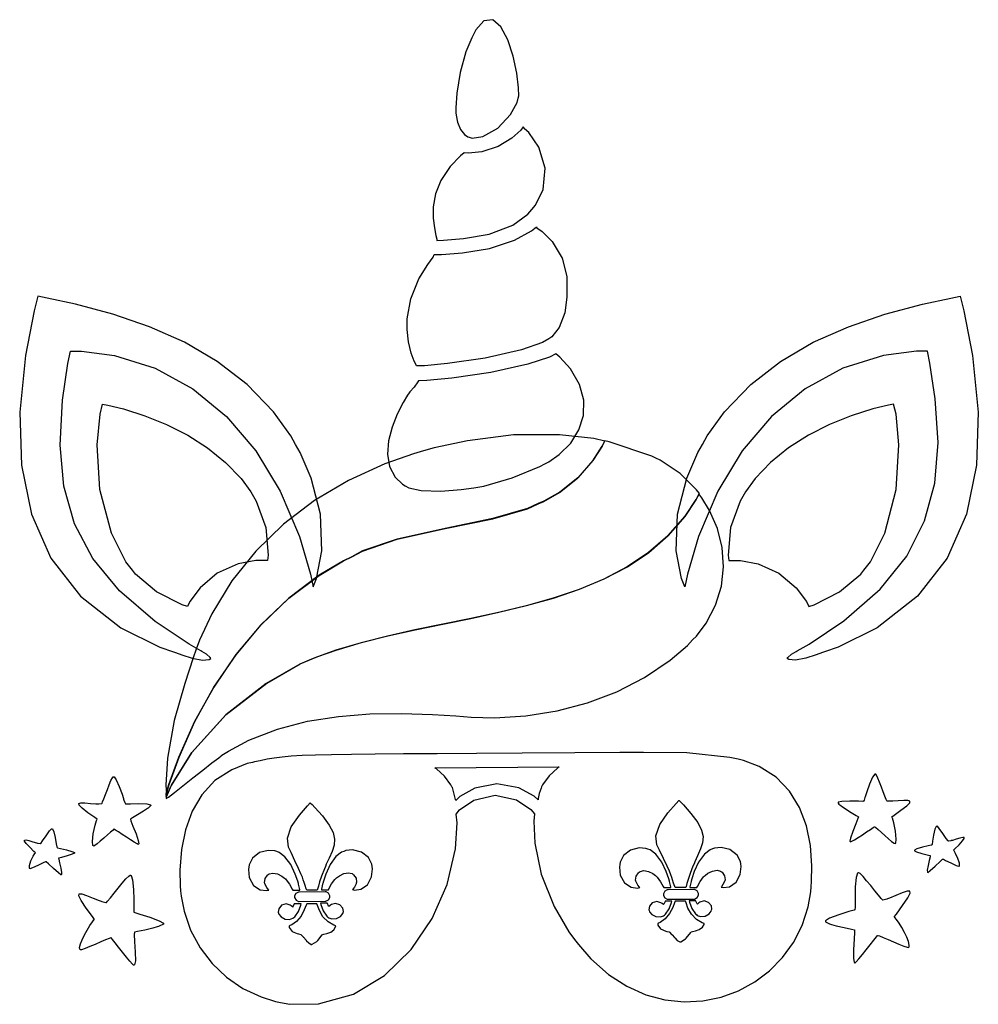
# Model space of a CAD drawing. Extents: x 1.59 to 6.06, y 0.52 to 5.11.
import ezdxf

# ---------------------------------------------------------------- set-up
doc = ezdxf.new("R2010")
doc.units = 0
doc.layers.get('0').update_dxf_attribs({"linetype": 'CONTINUOUS'})

msp = doc.modelspace()

# ---------------------------------------------------------------- linework, layer by layer
at = {"color": 202}
for points in [[(3.68332, 4.55974), (3.69754, 4.55507), (3.7475, 4.56304), (3.81651, 4.60249), (3.87592, 4.66613), (3.90663, 4.72211), (3.91146, 4.74203), (3.91417, 4.75336), (3.91374, 4.78944), (3.90576, 4.85851), (3.88861, 4.93712), (3.86356, 5.01303), (3.8316, 5.07389), (3.79394, 5.10753), (3.75179, 5.10167), (3.71479, 5.06006), (3.70628, 5.04411), (3.6951, 5.02339), (3.66829, 4.95747), (3.641, 4.86199), (3.62522, 4.76508), (3.62104, 4.69694), (3.62185, 4.67432), (3.62289, 4.66303), (3.62956, 4.62935), (3.64279, 4.59554), (3.66097, 4.57254), (3.67731, 4.56168), (3.68332, 4.55974)], [(1.97499, 3.31597), (1.99929, 3.31153), (2.07161, 3.29394), (2.17199, 3.26226), (2.27294, 3.22125), (2.37147, 3.17117), (2.46431, 3.11236), (2.54844, 3.04497), (2.62076, 2.96935), (2.66581, 2.90776), (2.67811, 2.88574), (2.6906, 2.86415), (2.73503, 2.74229), (2.74664, 2.61313), (2.74274, 2.58783), (2.73594, 2.58783), (2.72065, 2.58783), (2.7156, 2.58783), (2.68832, 2.58783), (2.60661, 2.57237), (2.5095, 2.52865), (2.42893, 2.46089), (2.38124, 2.39681), (2.36979, 2.37326), (2.34506, 2.38108), (2.22678, 2.44254), (2.12836, 2.52485), (2.11356, 2.54308), (2.08274, 2.58106), (2.01585, 2.71556), (1.96263, 2.91824), (1.95019, 3.12651), (1.96365, 3.26992), (1.97499, 3.31597)], [(5.66146, 3.31597), (5.6371, 3.31153), (5.56478, 3.29394), (5.46442, 3.26226), (5.36344, 3.22125), (5.26497, 3.17117), (5.1721, 3.11236), (5.08794, 3.04497), (5.01563, 2.96935), (4.9706, 2.90776), (4.95833, 2.88574), (4.94581, 2.86415), (4.90142, 2.74229), (4.88986, 2.61313), (4.89378, 2.58783), (4.9005, 2.58783), (4.91575, 2.58783), (4.92085, 2.58783), (4.94808, 2.58783), (5.02979, 2.57237), (5.12696, 2.52865), (5.20747, 2.46089), (5.25515, 2.39681), (5.26665, 2.37326), (5.29139, 2.38108), (5.40961, 2.44254), (5.50803, 2.52485), (5.52289, 2.54308), (5.55365, 2.58106), (5.62056, 2.71556), (5.67378, 2.91824), (5.68619, 3.12651), (5.67275, 3.26992), (5.66146, 3.31597)], [(3.13644, 2.60449), (3.18599, 2.63118), (3.34776, 2.6869), (3.57081, 2.73628), (3.79383, 2.78179), (3.95492, 2.82926), (4.00521, 2.85243), (4.03097, 2.86339), (4.10449, 2.90522), (4.18892, 2.97211), (4.25906, 3.05214), (4.30339, 3.12017), (4.31565, 3.1441), (4.26378, 3.15582), (4.10433, 3.17389), (3.88954, 3.17279), (3.67632, 3.14589), (3.52072, 3.11253), (3.46978, 3.09825), (3.42421, 3.08561), (3.29015, 3.03819), (3.12056, 2.96083), (2.96268, 2.86681), (2.81836, 2.757), (2.68929, 2.63211), (2.57726, 2.49289), (2.48406, 2.34006), (2.42671, 2.21679), (2.41146, 2.17432), (2.39746, 2.13487), (2.35769, 2.01557), (2.30897, 1.84244), (2.27681, 1.66678), (2.26921, 1.54156), (2.27289, 1.50032), (2.2856, 1.54357), (2.33128, 1.6709), (2.40517, 1.83768), (2.49393, 1.99794), (2.59685, 2.14893), (2.71322, 2.28788), (2.84239, 2.41194), (2.98372, 2.51839), (3.09694, 2.58578), (3.13644, 2.60449)], [(4.69271, 1.06391), (4.68044, 1.06391), (4.65294, 1.06391), (4.64378, 1.06391), (4.64182, 1.06923), (4.63633, 1.08512), (4.63167, 1.09966), (4.62804, 1.11117), (4.62369, 1.12332), (4.61686, 1.13976), (4.6059, 1.16412), (4.58903, 1.20014), (4.57069, 1.23866), (4.56456, 1.25141), (4.55871, 1.26346), (4.55388, 1.30583), (4.57146, 1.35845), (4.60954, 1.41228), (4.64757, 1.45583), (4.66043, 1.47017), (4.66146, 1.4694), (4.66928, 1.46262), (4.66982, 1.46181), (4.68197, 1.44911), (4.71707, 1.40944), (4.74864, 1.36697), (4.76676, 1.33176), (4.77354, 1.30127), (4.77115, 1.27289), (4.76188, 1.24403), (4.74783, 1.21202), (4.73514, 1.18387), (4.73122, 1.17432), (4.72646, 1.16319), (4.71306, 1.12939), (4.70372, 1.10156), (4.69857, 1.08252), (4.69439, 1.06847), (4.69271, 1.06391)], [(2.97499, 1.05241), (2.96272, 1.05241), (2.93522, 1.05241), (2.92606, 1.05241), (2.9241, 1.05773), (2.91863, 1.07368), (2.91396, 1.08822), (2.91032, 1.09972), (2.90597, 1.11182), (2.89919, 1.12826), (2.88824, 1.15267), (2.87136, 1.18864), (2.85303, 1.22716), (2.8469, 1.23991), (2.84099, 1.25201), (2.83621, 1.29449), (2.85379, 1.34738), (2.89182, 1.40121), (2.92979, 1.4445), (2.94271, 1.45865), (2.94374, 1.4579), (2.95156, 1.45117), (2.9521, 1.45036), (2.96425, 1.43767), (2.99935, 1.398), (3.03093, 1.35552), (3.04904, 1.32031), (3.05583, 1.28982), (3.0535, 1.26145), (3.04422, 1.23258), (3.03017, 1.20057), (3.01747, 1.17242), (3.01357, 1.16287), (3.00863, 1.1518), (2.9949, 1.11795), (2.98562, 1.09006), (2.98068, 1.07102), (2.97667, 1.05697), (2.97499, 1.05241)], [(2.12294, 0.855578), (2.12267, 0.844781), (2.12429, 0.812175), (2.12733, 0.763781), (2.12756, 0.723036), (2.12424, 0.704264), (2.12082, 0.702419), (2.11963, 0.702094), (2.11442, 0.707086), (2.10215, 0.720703), (2.08589, 0.740397), (2.06771, 0.763292), (2.04949, 0.786512), (2.03321, 0.807238), (2.02094, 0.822537), (2.01639, 0.828233), (2.0146, 0.829536), (2.01258, 0.829807), (2.00618, 0.827203), (1.98915, 0.820367), (1.96647, 0.810601), (1.94097, 0.799588), (1.91569, 0.7889), (1.89339, 0.780057), (1.87711, 0.774685), (1.87033, 0.773546), (1.86979, 0.774306), (1.86837, 0.776313), (1.86783, 0.784885), (1.87142, 0.801161), (1.87918, 0.821343), (1.88997, 0.843588), (1.9024, 0.866049), (1.91531, 0.886828), (1.9274, 0.904081), (1.93474, 0.913249), (1.9375, 0.915961), (1.92768, 0.929036), (1.89876, 0.968587), (1.87468, 1.00445), (1.86404, 1.02599), (1.86561, 1.03554), (1.8781, 1.03537), (1.90028, 1.02789), (1.93087, 1.01546), (1.95921, 1.00396), (1.96875, 1.00032), (1.97185, 0.999024), (1.99007, 0.993869), (1.99061, 0.994086), (1.99283, 0.995117), (1.99826, 1.0013), (2.01156, 1.01693), (2.02854, 1.03798), (2.04736, 1.06158), (2.06619, 1.08469), (2.08317, 1.10427), (2.09646, 1.11746), (2.10292, 1.1218), (2.10417, 1.1212), (2.10813, 1.1199), (2.11464, 1.09934), (2.11936, 1.05556), (2.12039, 1.00868), (2.12001, 0.983182), (2.11979, 0.977431), (2.11979, 0.972493), (2.12028, 0.957519), (2.12082, 0.951389), (2.12082, 0.949328), (2.12472, 0.947754), (2.14887, 0.940539), (2.19542, 0.925999), (2.23904, 0.909343), (2.25836, 0.897949), (2.25836, 0.894097), (2.25808, 0.893337), (2.23904, 0.883735), (2.2354, 0.88265), (2.22993, 0.88086), (2.20861, 0.875379), (2.17096, 0.866374), (2.13743, 0.858778), (2.12294, 0.855578), (2.12294, 0.855578)], [(5.47917, 0.867025), (5.47939, 0.856228), (5.47771, 0.823622), (5.47472, 0.775228), (5.47444, 0.734483), (5.47775, 0.715712), (5.48122, 0.713867), (5.48236, 0.713542), (5.48757, 0.718533), (5.49989, 0.73215), (5.51611, 0.751844), (5.53435, 0.77474), (5.55257, 0.79796), (5.56879, 0.818685), (5.58111, 0.833985), (5.58567, 0.839681), (5.58751, 0.840983), (5.58946, 0.841254), (5.59586, 0.83865), (5.6129, 0.831814), (5.63558, 0.822049), (5.66103, 0.811035), (5.68636, 0.800347), (5.70861, 0.791504), (5.72493, 0.786133), (5.73172, 0.784993), (5.73232, 0.785753), (5.73372, 0.787761), (5.73421, 0.796332), (5.73063, 0.812608), (5.72282, 0.83279), (5.71208, 0.855035), (5.6996, 0.877496), (5.68674, 0.898275), (5.67458, 0.915528), (5.66732, 0.924696), (5.66461, 0.927408), (5.67437, 0.940483), (5.70329, 0.980035), (5.72738, 1.01595), (5.73801, 1.03749), (5.73643, 1.04698), (5.72396, 1.04688), (5.70176, 1.03939), (5.67117, 1.02696), (5.64285, 1.01546), (5.63336, 1.01183), (5.63021, 1.01052), (5.61193, 1.00532), (5.61143, 1.00553), (5.60915, 1.00657), (5.60374, 1.01275), (5.59044, 1.02837), (5.57346, 1.04943), (5.55469, 1.07302), (5.53586, 1.09614), (5.51888, 1.11572), (5.50558, 1.12891), (5.49914, 1.13325), (5.49794, 1.13265), (5.49393, 1.13135), (5.48742, 1.11079), (5.48264, 1.06706), (5.48161, 1.02018), (5.48204, 0.994629), (5.48232, 0.988878), (5.48232, 0.983942), (5.48178, 0.968967), (5.48122, 0.962836), (5.48122, 0.960775), (5.47732, 0.959256), (5.45313, 0.95204), (5.40663, 0.9375), (5.36301, 0.92079), (5.34375, 0.909397), (5.34375, 0.905544), (5.34397, 0.904785), (5.36301, 0.895182), (5.36664, 0.894097), (5.37213, 0.892036), (5.39344, 0.886393), (5.4311, 0.877442), (5.46463, 0.870117), (5.47917, 0.867025), (5.47917, 0.867025)], [(3.0344, 1.02224), (3.0344, 1.02615), (3.02772, 1.03787), (3.01628, 1.04411), (3.01247, 1.04411), (2.89165, 1.04308), (2.88775, 1.04308), (2.87603, 1.03646), (2.86979, 1.02501), (2.86979, 1.02116), (2.86979, 1.01731), (2.87642, 1.00559), (2.88781, 0.999295), (2.89165, 0.999295), (3.01144, 1.00032), (3.01454, 1.00011), (3.02761, 1.00624), (3.0344, 1.01828), (3.0344, 1.02224)], [(4.75206, 1.03266), (4.75206, 1.03657), (4.74539, 1.04829), (4.734, 1.05452), (4.73019, 1.05452), (4.6104, 1.05349), (4.6065, 1.05349), (4.59478, 1.04688), (4.58854, 1.03543), (4.58854, 1.03157), (4.58854, 1.02772), (4.59517, 1.016), (4.60656, 1.00971), (4.6104, 1.00971), (4.72917, 1.01074), (4.73318, 1.01074), (4.74528, 1.01704), (4.75206, 1.02875), (4.75206, 1.03266)], [(2.88747, 0.848253), (2.88851, 0.848036), (2.89817, 0.845703), (2.89899, 0.845161), (2.90001, 0.844401), (2.90935, 0.834744), (2.91043, 0.833658), (2.91146, 0.832357), (2.9229, 0.819336), (2.92393, 0.818033), (2.92551, 0.816515), (2.93582, 0.80599), (2.94764, 0.7991), (2.94997, 0.799317), (2.95231, 0.799858), (2.97314, 0.813422), (2.97499, 0.814942), (2.9776, 0.817057), (2.99864, 0.843371), (3.00103, 0.846192), (3.00581, 0.847222), (3.02013, 0.850369), (3.03825, 0.856608), (3.0529, 0.867622), (3.06049, 0.881022), (3.06147, 0.885742), (3.05197, 0.888835), (3.0255, 0.903808), (3.00131, 0.928386), (2.98529, 0.957411), (2.97646, 0.980957), (2.97396, 0.988878), (2.96197, 0.988878), (2.935, 0.988878), (2.92606, 0.988878), (2.92307, 0.981608), (2.91428, 0.959636), (2.89985, 0.931261), (2.87901, 0.906196), (2.85622, 0.8903), (2.84793, 0.886828), (2.84711, 0.886828), (2.845, 0.884224), (2.84478, 0.883681), (2.84478, 0.877713), (2.85792, 0.859754), (2.882, 0.849338), (2.88747, 0.848253)], [(4.60519, 0.8597), (4.60622, 0.859483), (4.61583, 0.85715), (4.61664, 0.856608), (4.61768, 0.855849), (4.62706, 0.846192), (4.62815, 0.845161), (4.62918, 0.843858), (4.64057, 0.830838), (4.64165, 0.829536), (4.64318, 0.827963), (4.65349, 0.817437), (4.66531, 0.810547), (4.66769, 0.810764), (4.67003, 0.811307), (4.69086, 0.824869), (4.69271, 0.826389), (4.69532, 0.828504), (4.71636, 0.854818), (4.71875, 0.857639), (4.72353, 0.858669), (4.73785, 0.861817), (4.75597, 0.86811), (4.77056, 0.879069), (4.77815, 0.892469), (4.77919, 0.897244), (4.76969, 0.900336), (4.74322, 0.915256), (4.71897, 0.939833), (4.70296, 0.968858), (4.69417, 0.992404), (4.69168, 1.00032), (4.67969, 1.00032), (4.65272, 1.00032), (4.64378, 1.00032), (4.64079, 0.993056), (4.632, 0.971083), (4.61757, 0.942708), (4.59674, 0.917643), (4.57394, 0.901747), (4.56565, 0.898275), (4.56483, 0.898275), (4.56272, 0.895671), (4.5625, 0.895128), (4.5625, 0.88916), (4.57563, 0.871203), (4.59972, 0.860786), (4.60519, 0.8597)]]:
    msp.add_lwpolyline(points, close=True, dxfattribs=at)
at = {"color": 40}
for points in [[(3.53331, 4.07954), (3.56418, 4.08074), (3.65668, 4.08735), (3.77718, 4.10769), (3.88618, 4.14985), (3.95703, 4.20144), (3.97499, 4.22325), (3.99197, 4.24333), (4.02746, 4.31679), (4.03797, 4.41639), (4.00868, 4.51346), (3.96153, 4.58128), (3.94168, 4.59928), (3.94114, 4.59983), (3.93593, 4.60661), (3.93544, 4.60764), (3.92389, 4.59337), (3.8826, 4.55583), (3.81782, 4.51639), (3.74306, 4.4924), (3.68093, 4.48574), (3.66043, 4.48682), (3.64258, 4.47254), (3.59457, 4.42296), (3.55132, 4.35846), (3.52653, 4.29551), (3.516, 4.23633), (3.51557, 4.183), (3.52106, 4.13764), (3.52838, 4.10243), (3.53244, 4.08535), (3.53331, 4.07954)], [(3.39378, 3.68261), (3.3941, 3.71397), (3.41108, 3.80778), (3.44906, 3.90088), (3.4911, 3.96744), (3.51492, 4.00082), (3.52083, 4.01286), (3.55365, 4.01406), (3.65218, 4.02132), (3.77875, 4.0415), (3.89535, 4.07969), (3.97418, 4.12321), (3.99685, 4.14204), (3.99946, 4.13786), (4.02279, 4.11996), (4.07004, 4.07394), (4.1161, 3.9969), (4.13792, 3.9106), (4.13857, 3.88162), (4.13894, 3.8649), (4.13807, 3.81456), (4.12875, 3.74126), (4.10319, 3.67307), (4.06874, 3.63043), (4.05414, 3.62121), (4.0255, 3.60331), (3.92719, 3.56928), (3.75803, 3.53071), (3.58301, 3.50564), (3.47467, 3.49556), (3.43853, 3.49408), (3.43565, 3.49983), (3.42697, 3.51687), (3.4126, 3.55322), (3.40001, 3.60721), (3.3941, 3.66379), (3.39378, 3.68261)], [(2.95107, 2.1295), (2.97857, 2.14074), (3.06287, 2.17036), (3.18121, 2.20557), (3.30458, 2.23654), (3.43169, 2.26476), (3.56119, 2.29156), (3.69174, 2.31836), (3.82194, 2.34663), (3.95047, 2.37771), (4.07601, 2.41308), (4.1971, 2.45415), (4.3125, 2.50233), (4.42085, 2.55903), (4.52072, 2.62565), (4.61079, 2.70367), (4.68978, 2.79438), (4.74169, 2.87201), (4.75624, 2.89931), (4.74322, 2.9165), (4.66639, 2.99306), (4.57394, 3.05507), (4.55311, 3.06494), (4.53407, 3.07433), (4.33567, 3.14074), (4.31565, 3.14513), (4.30376, 3.12121), (4.26019, 3.05317), (4.19049, 2.97314), (4.10568, 2.90625), (4.03125, 2.86436), (4.00521, 2.85346), (3.95492, 2.83029), (3.79383, 2.78282), (3.57081, 2.73736), (3.34776, 2.68799), (3.18599, 2.63226), (3.13644, 2.60558), (3.0969, 2.58675), (2.98367, 2.51921), (2.84224, 2.41254), (2.71278, 2.28836), (2.59608, 2.14931), (2.49274, 1.99821), (2.40343, 1.83768), (2.32889, 1.67051), (2.28267, 1.54269), (2.26981, 1.49929), (2.26981, 1.49621), (2.27132, 1.4879), (2.27186, 1.48682), (2.29574, 1.54101), (2.39144, 1.69303), (2.55051, 1.87067), (2.74001, 2.01708), (2.89638, 2.1059), (2.95107, 2.1295)], [(2.10417, 1.38265), (2.10667, 1.3744), (2.11615, 1.3501), (2.13069, 1.31418), (2.14133, 1.28331), (2.14378, 1.26834), (2.14165, 1.26595), (2.14074, 1.26546), (2.13558, 1.26801), (2.12272, 1.27528), (2.10542, 1.28613), (2.08578, 1.29894), (2.06614, 1.31196), (2.04861, 1.32357), (2.0356, 1.33209), (2.03071, 1.33529), (2.02919, 1.33577), (2.02761, 1.33556), (2.02344, 1.33198), (2.01226, 1.32259), (1.99744, 1.30952), (1.98085, 1.29476), (1.96425, 1.28027), (1.9496, 1.26796), (1.93864, 1.25977), (1.93386, 1.25722), (1.93332, 1.25765), (1.93001, 1.26004), (1.92796, 1.27821), (1.93138, 1.3151), (1.93961, 1.35449), (1.94607, 1.37668), (1.94894, 1.38265), (1.93821, 1.39008), (1.90631, 1.41287), (1.87896, 1.43403), (1.8654, 1.44769), (1.86415, 1.45529), (1.87369, 1.45833), (1.89253, 1.45828), (1.91917, 1.45649), (1.94385, 1.45492), (1.9521, 1.45454), (1.95676, 1.45454), (1.97026, 1.45535), (1.97081, 1.45557), (1.97228, 1.45682), (1.97483, 1.46278), (1.98101, 1.47792), (1.98867, 1.49815), (1.99713, 1.52083), (2.00564, 1.54313), (2.01357, 1.56239), (2.02024, 1.57579), (2.02393, 1.58068), (2.02501, 1.58057), (2.02832, 1.58057), (2.03831, 1.56662), (2.05285, 1.53461), (2.06543, 1.49929), (2.07161, 1.47982), (2.07292, 1.47537), (2.07394, 1.472), (2.07824, 1.46029), (2.081, 1.45481), (2.08128, 1.45454), (2.08464, 1.45426), (2.10487, 1.45486), (2.14399, 1.45557), (2.18115, 1.45394), (2.19835, 1.44976), (2.19894, 1.44721), (2.19894, 1.44581), (2.19553, 1.44151), (2.18696, 1.43446), (2.18435, 1.43261), (2.18018, 1.42953), (2.16476, 1.4196), (2.13797, 1.403), (2.11431, 1.38873), (2.10417, 1.38265), (2.10417, 1.38265)], [(5.49794, 1.3941), (5.49539, 1.38585), (5.48589, 1.36155), (5.47136, 1.32563), (5.46067, 1.29481), (5.45828, 1.27984), (5.46039, 1.27745), (5.46126, 1.27696), (5.46642, 1.27951), (5.47928, 1.28678), (5.49664, 1.29763), (5.51622, 1.31038), (5.53592, 1.32346), (5.55339, 1.33502), (5.56646, 1.34353), (5.57135, 1.34673), (5.57292, 1.34722), (5.57443, 1.34701), (5.57856, 1.34343), (5.58974, 1.33404), (5.60454, 1.32096), (5.62121, 1.30621), (5.63775, 1.29172), (5.6524, 1.27941), (5.66336, 1.27121), (5.66813, 1.26866), (5.66872, 1.2691), (5.67204, 1.27148), (5.67404, 1.28966), (5.67068, 1.32655), (5.66243, 1.36594), (5.65597, 1.38813), (5.6531, 1.3941), (5.66379, 1.40153), (5.69569, 1.42432), (5.72304, 1.44547), (5.7366, 1.45915), (5.73785, 1.46679), (5.72831, 1.46983), (5.70947, 1.46972), (5.68289, 1.46799), (5.65821, 1.46636), (5.65001, 1.46599), (5.64529, 1.46599), (5.63172, 1.46679), (5.63124, 1.46701), (5.62978, 1.46832), (5.62717, 1.47424), (5.62099, 1.48936), (5.61333, 1.5096), (5.60493, 1.53228), (5.5964, 1.55458), (5.58849, 1.57383), (5.58182, 1.58724), (5.57813, 1.59213), (5.5771, 1.59201), (5.57374, 1.59201), (5.56375, 1.57807), (5.54921, 1.54606), (5.53662, 1.51074), (5.53049, 1.49126), (5.52919, 1.48682), (5.5281, 1.48346), (5.52382, 1.47174), (5.52106, 1.46625), (5.52083, 1.46599), (5.51742, 1.46576), (5.49713, 1.46636), (5.45806, 1.46707), (5.4209, 1.46539), (5.40369, 1.46126), (5.4031, 1.45865), (5.4031, 1.45725), (5.40647, 1.45296), (5.4151, 1.44596), (5.41769, 1.44412), (5.42182, 1.44103), (5.43722, 1.43104), (5.46403, 1.41444), (5.48774, 1.40018), (5.49794, 1.3941), (5.49794, 1.3941)], [(2.99479, 1.05349), (3.00282, 1.05349), (3.021, 1.05349), (3.02707, 1.05349), (3.0294, 1.05821), (3.0415, 1.08111), (3.05729, 1.10194), (3.06147, 1.10558), (3.06543, 1.10938), (3.07867, 1.11925), (3.09918, 1.12967), (3.12088, 1.1333), (3.13726, 1.12939), (3.14165, 1.12641), (3.14475, 1.12408), (3.15608, 1.10796), (3.15858, 1.08865), (3.15728, 1.08474), (3.15597, 1.08084), (3.14844, 1.06652), (3.1409, 1.05637), (3.1396, 1.05452), (3.14887, 1.05246), (3.17893, 1.0561), (3.21001, 1.07704), (3.22874, 1.11388), (3.23275, 1.15093), (3.23122, 1.16287), (3.22987, 1.1735), (3.21419, 1.20383), (3.1811, 1.22944), (3.13997, 1.2392), (3.1084, 1.23633), (3.09896, 1.23264), (3.08892, 1.2289), (3.06239, 1.20833), (3.03472, 1.17095), (3.01471, 1.1269), (3.0039, 1.09386), (3.00103, 1.08263), (3.00022, 1.0803), (2.99451, 1.0561), (2.99479, 1.05349)], [(4.71251, 1.06494), (4.72054, 1.06494), (4.73872, 1.06494), (4.74479, 1.06494), (4.74713, 1.06966), (4.75922, 1.09256), (4.77501, 1.11339), (4.77919, 1.11702), (4.78315, 1.12082), (4.79639, 1.1307), (4.81689, 1.14111), (4.8386, 1.14475), (4.85499, 1.14084), (4.85938, 1.13786), (4.86247, 1.13552), (4.87381, 1.11941), (4.87631, 1.1001), (4.875, 1.09619), (4.87369, 1.09228), (4.86615, 1.07796), (4.85861, 1.06782), (4.85732, 1.06597), (4.8666, 1.06391), (4.89665, 1.06755), (4.92768, 1.08854), (4.94646, 1.12532), (4.95047, 1.16238), (4.94894, 1.17432), (4.9476, 1.18495), (4.93192, 1.21528), (4.89882, 1.24089), (4.85769, 1.25065), (4.82611, 1.24777), (4.81668, 1.24409), (4.80664, 1.24034), (4.78011, 1.21978), (4.75244, 1.1824), (4.73242, 1.13835), (4.72163, 1.10531), (4.71875, 1.09407), (4.71793, 1.09174), (4.71197, 1.06755), (4.71251, 1.06494)], [(3.02919, 0.975369), (3.02838, 0.976942), (3.02235, 0.989962), (3.02186, 0.990994), (3.01406, 0.990994), (2.99647, 0.990994), (2.99061, 0.990994), (2.99192, 0.984483), (3.00271, 0.955186), (3.02029, 0.930556), (3.02501, 0.926378), (3.02875, 0.923178), (3.04394, 0.917806), (3.06511, 0.919379), (3.08388, 0.929904), (3.09418, 0.943251), (3.09581, 0.948242), (3.09717, 0.952582), (3.09457, 0.967828), (3.08132, 0.98367), (3.06049, 0.990181), (3.04135, 0.985243), (3.03646, 0.981608), (3.03564, 0.980849), (3.02994, 0.975911), (3.02919, 0.975369)], [(4.74685, 0.986817), (4.74604, 0.98839), (4.74007, 1.00141), (4.73958, 1.00244), (4.73178, 1.00244), (4.71419, 1.00244), (4.70833, 1.00244), (4.70964, 0.995931), (4.72043, 0.966635), (4.73801, 0.942003), (4.74274, 0.937825), (4.74647, 0.934625), (4.76167, 0.929254), (4.78276, 0.930826), (4.80154, 0.941407), (4.8119, 0.954753), (4.81353, 0.959744), (4.81489, 0.964085), (4.81228, 0.979329), (4.79904, 0.995171), (4.77821, 1.00168), (4.75906, 0.99669), (4.75418, 0.993056), (4.75364, 0.992296), (4.74789, 0.987358), (4.74685, 0.986817)]]:
    msp.add_lwpolyline(points, close=True, dxfattribs=at)
at = {"color": 0}
for points in [[(1.6729, 3.81912), (1.65554, 3.75092), (1.61535, 3.54312), (1.58843, 3.27924), (1.59636, 3.03131), (1.64333, 2.80311), (1.73351, 2.59842), (1.8711, 2.42096), (2.06028, 2.27453), (2.24181, 2.18435), (2.30524, 2.16288), (2.315, 2.15944), (2.34407, 2.14833), (2.39219, 2.13243), (2.44026, 2.12392), (2.47114, 2.12685), (2.47917, 2.13163), (2.47657, 2.13579), (2.45856, 2.15169), (2.43744, 2.16439), (2.43332, 2.16699), (2.37836, 2.19808), (2.22038, 2.30339), (2.0535, 2.44607), (1.92919, 2.59733), (1.84397, 2.7595), (1.79443, 2.93485), (1.77707, 3.12565), (1.78836, 3.33421), (1.81358, 3.50612), (1.82497, 3.56282), (1.87608, 3.56304), (2.02962, 3.54297), (2.22043, 3.48378), (2.39518, 3.38807), (2.55192, 3.25885), (2.68847, 3.09901), (2.80274, 2.91146), (2.89274, 2.69917), (2.94417, 2.52431), (2.95628, 2.46496), (2.97228, 2.50456), (2.99669, 2.63282), (2.99089, 2.80376), (2.94715, 2.97125), (2.89529, 3.09093), (2.87397, 3.12847), (2.85157, 3.16824), (2.77083, 3.27989), (2.64806, 3.40826), (2.50868, 3.51574), (2.35585, 3.60465), (2.19271, 3.67725), (2.0224, 3.73568), (1.8481, 3.78222), (1.71685, 3.81087), (1.6729, 3.81912)], [(5.9719, 3.81912), (5.98926, 3.75092), (6.0294, 3.54312), (6.05632, 3.27924), (6.04839, 3.03131), (6.00142, 2.80311), (5.91124, 2.59842), (5.77365, 2.42096), (5.58447, 2.27453), (5.40294, 2.18435), (5.33957, 2.16288), (5.32975, 2.15944), (5.30067, 2.14833), (5.25261, 2.13243), (5.20449, 2.12392), (5.17361, 2.12685), (5.16564, 2.13163), (5.16824, 2.13579), (5.18619, 2.15169), (5.20731, 2.16439), (5.21149, 2.16699), (5.26779, 2.19883), (5.42958, 2.30735), (5.59858, 2.45383), (5.72271, 2.60824), (5.80621, 2.77235), (5.8534, 2.94808), (5.86854, 3.13721), (5.8559, 3.34153), (5.83083, 3.50792), (5.81976, 3.56282), (5.76861, 3.56304), (5.61507, 3.54297), (5.42432, 3.48378), (5.24951, 3.38807), (5.09283, 3.25885), (4.95628, 3.09901), (4.84196, 2.91146), (4.75201, 2.69917), (4.70057, 2.52431), (4.68853, 2.46496), (4.67247, 2.50456), (4.64806, 2.63282), (4.65386, 2.80376), (4.6976, 2.97125), (4.74946, 3.09093), (4.77083, 3.12847), (4.79303, 3.16824), (4.87321, 3.27989), (4.99556, 3.40826), (5.1346, 3.51574), (5.28738, 3.60465), (5.45057, 3.67725), (5.62115, 3.73568), (5.79596, 3.78222), (5.92774, 3.81087), (5.9719, 3.81912)], [(4.9375, 1.66178), (4.89763, 1.67014), (4.6971, 1.69151), (4.49556, 1.69412), (4.45518, 1.69303), (4.38525, 1.6926), (4.17551, 1.69129), (3.93056, 1.68994), (3.71767, 1.68881), (3.53424, 1.68782), (3.37756, 1.68685), (3.24511, 1.68582), (3.13422, 1.68457), (3.04226, 1.68306), (2.96664, 1.6811), (2.90474, 1.67865), (2.85389, 1.67562), (2.81147, 1.67182), (2.7749, 1.66721), (2.74154, 1.66168), (2.70871, 1.65506), (2.68261, 1.64925), (2.67393, 1.64725), (2.64903, 1.64154), (2.57699, 1.61322), (2.49864, 1.56218), (2.43733, 1.49675), (2.39176, 1.41965), (2.36051, 1.33355), (2.34212, 1.24121), (2.33529, 1.14524), (2.33658, 1.07243), (2.33854, 1.04829), (2.34044, 1.02458), (2.35428, 0.954101), (2.38487, 0.865397), (2.4291, 0.783692), (2.4854, 0.710286), (2.5524, 0.646647), (2.62885, 0.594185), (2.71317, 0.554363), (2.78097, 0.53304), (2.80414, 0.528483), (2.84717, 0.520182), (2.98156, 0.521864), (3.14432, 0.56684), (3.28907, 0.654243), (3.41233, 0.774849), (3.51074, 0.919488), (3.58094, 1.07899), (3.61947, 1.24409), (3.62679, 1.36567), (3.62294, 1.40554), (3.63857, 1.42589), (3.70508, 1.47194), (3.80442, 1.49451), (3.90414, 1.47314), (3.97146, 1.42785), (3.98753, 1.40767), (3.98469, 1.37386), (3.98942, 1.27121), (4.01915, 1.1263), (4.07992, 0.975694), (4.14833, 0.858453), (4.17503, 0.822211), (4.19243, 0.798503), (4.25114, 0.731987), (4.33263, 0.659451), (4.41803, 0.60395), (4.50613, 0.564615), (4.59543, 0.54069), (4.68474, 0.531358), (4.77257, 0.535861), (4.85764, 0.553386), (4.93864, 0.583117), (5.01411, 0.624349), (5.08285, 0.676269), (5.14339, 0.73801), (5.19444, 0.808865), (5.2346, 0.888021), (5.26258, 0.974664), (5.27528, 1.0446), (5.27707, 1.06803), (5.27929, 1.09212), (5.28103, 1.16482), (5.27425, 1.26047), (5.25543, 1.35227), (5.22331, 1.43761), (5.17665, 1.51389), (5.11431, 1.5784), (5.035, 1.62864), (4.96246, 1.65625), (4.9375, 1.66178)], [(4.02083, 1.53267), (4.02083, 1.53267), (4.02083, 1.53267), (4.02083, 1.53267), (4.01844, 1.52718), (4.0095, 1.50168), (4.00521, 1.4796), (4.00521, 1.47222), (3.986, 1.49018), (3.91422, 1.52875), (3.81196, 1.54699), (3.71044, 1.52735), (3.6404, 1.48817), (3.62185, 1.47017), (3.62028, 1.47488), (3.60781, 1.52485), (3.60622, 1.53054), (3.60314, 1.53369), (3.59842, 1.54308), (3.56765, 1.58382), (3.53071, 1.61681), (3.52289, 1.62224), (4.10314, 1.62642), (4.09451, 1.6199), (4.0561, 1.58501), (4.0255, 1.54281), (4.02083, 1.53267)]]:
    msp.add_lwpolyline(points, close=True, dxfattribs=at)
at = {"color": 112}
for points in [[(4.08751, 3.55138), (4.05724, 3.53483), (3.95692, 3.50239), (3.78435, 3.46403), (3.60319, 3.43761), (3.486, 3.42617), (3.44689, 3.42432), (3.44428, 3.41965), (3.42665, 3.39594), (3.40756, 3.37326), (3.40419, 3.36908), (3.39654, 3.35813), (3.37565, 3.32362), (3.34787, 3.26904), (3.32422, 3.20865), (3.30806, 3.14583), (3.30268, 3.08382), (3.31158, 3.02593), (3.338, 2.97547), (3.37218, 2.94325), (3.38542, 2.93576), (3.40164, 2.92649), (3.4591, 2.91385), (3.55154, 2.91037), (3.64556, 2.91808), (3.70443, 2.92626), (3.72396, 2.92953), (3.75103, 2.93474), (3.8845, 2.97239), (4.01221, 3.02513), (4.03646, 3.03788), (4.0541, 3.04704), (4.1034, 3.08149), (4.1569, 3.1351), (4.19504, 3.19672), (4.21588, 3.26417), (4.21744, 3.33544), (4.19786, 3.40847), (4.15517, 3.48113), (4.10601, 3.53575), (4.08751, 3.55138)], [(4.75418, 2.89828), (4.73964, 2.87099), (4.68772, 2.7934), (4.60883, 2.70264), (4.51882, 2.62472), (4.41906, 2.55817), (4.31087, 2.50151), (4.19558, 2.4534), (4.0746, 2.41237), (3.94922, 2.37706), (3.82075, 2.34597), (3.6906, 2.31776), (3.56006, 2.29096), (3.4305, 2.26417), (3.30328, 2.23594), (3.17969, 2.20486), (3.06114, 2.16954), (2.97657, 2.13976), (2.94894, 2.12847), (2.89426, 2.10449), (2.73796, 2.01503), (2.54856, 1.86849), (2.38981, 1.69125), (2.29454, 1.53982), (2.27083, 1.48579), (2.27083, 1.48421), (2.27083, 1.48068), (2.27083, 1.47949), (2.27083, 1.47949), (2.28142, 1.486), (2.30946, 1.50711), (2.34933, 1.53819), (2.39556, 1.5746), (2.44243, 1.61165), (2.48438, 1.64475), (2.51585, 1.66928), (2.52756, 1.6785), (2.53125, 1.68056), (2.56119, 1.70031), (2.65685, 1.7506), (2.79036, 1.80263), (2.92996, 1.83897), (3.07379, 1.86171), (3.22017, 1.8731), (3.36719, 1.87528), (3.51318, 1.87044), (3.6205, 1.86367), (3.65625, 1.86079), (3.69228, 1.85764), (3.80111, 1.85542), (3.9476, 1.86421), (4.09315, 1.88726), (4.23551, 1.92458), (4.37224, 1.97629), (4.50097, 2.04243), (4.61936, 2.12299), (4.70042, 2.19254), (4.72499, 2.21804), (4.74235, 2.23583), (4.78776, 2.29579), (4.83208, 2.37989), (4.85872, 2.46821), (4.86849, 2.5586), (4.86208, 2.64893), (4.84039, 2.73708), (4.80414, 2.8209), (4.76818, 2.88015), (4.75418, 2.89828)], [(1.76981, 1.20139), (1.77046, 1.19586), (1.77403, 1.17942), (1.77979, 1.15495), (1.78342, 1.13417), (1.78282, 1.12429), (1.78125, 1.12326), (1.78043, 1.12305), (1.76942, 1.13216), (1.74631, 1.15283), (1.72319, 1.1741), (1.71224, 1.18424), (1.71149, 1.18473), (1.70817, 1.18473), (1.6984, 1.17925), (1.67344, 1.16743), (1.64844, 1.1562), (1.63644, 1.15169), (1.63542, 1.15245), (1.63351, 1.15435), (1.63406, 1.16623), (1.641, 1.18826), (1.65164, 1.21088), (1.65886, 1.22331), (1.66146, 1.2264), (1.65483, 1.23286), (1.63531, 1.25233), (1.61882, 1.27002), (1.61106, 1.28071), (1.61117, 1.28554), (1.61822, 1.28581), (1.63124, 1.28266), (1.64947, 1.2774), (1.66624, 1.27262), (1.67188, 1.27116), (1.67393, 1.27067), (1.68517, 1.26888), (1.68544, 1.2691), (1.68674, 1.26991), (1.69487, 1.28136), (1.71115, 1.30507), (1.72786, 1.32802), (1.73671, 1.33811), (1.73856, 1.33784), (1.74154, 1.33702), (1.74767, 1.32406), (1.75401, 1.29688), (1.75857, 1.26828), (1.76118, 1.2532), (1.76247, 1.25033), (1.76508, 1.24957), (1.7794, 1.24647), (1.80658, 1.24023), (1.83203, 1.2328), (1.84347, 1.22754), (1.84375, 1.22537), (1.84375, 1.22385), (1.83306, 1.21913), (1.80908, 1.21143), (1.78396, 1.2047), (1.77132, 1.20166), (1.76981, 1.20139)], [(5.83231, 1.21284), (5.8316, 1.2073), (5.82796, 1.19086), (5.82226, 1.1664), (5.81863, 1.14562), (5.81922, 1.13574), (5.82086, 1.13471), (5.82161, 1.13449), (5.83257, 1.14361), (5.85568, 1.16433), (5.87879, 1.1856), (5.88981, 1.19569), (5.89063, 1.19618), (5.89388, 1.19618), (5.90365, 1.1907), (5.92865, 1.17887), (5.95361, 1.16764), (5.9656, 1.16314), (5.96669, 1.1639), (5.96853, 1.1658), (5.96799, 1.17768), (5.96104, 1.19976), (5.95042, 1.22238), (5.94325, 1.23475), (5.94065, 1.23785), (5.94721, 1.2443), (5.96674, 1.26383), (5.98324, 1.28152), (5.991, 1.29216), (5.99089, 1.29698), (5.98383, 1.29725), (5.97081, 1.29416), (5.95258, 1.2889), (5.93582, 1.28413), (5.93024, 1.28266), (5.92811, 1.28217), (5.91689, 1.28033), (5.91667, 1.28054), (5.91536, 1.28136), (5.90717, 1.29281), (5.89085, 1.31652), (5.87418, 1.33946), (5.86535, 1.34956), (5.86356, 1.34928), (5.86051, 1.34847), (5.85433, 1.3355), (5.84804, 1.30832), (5.84343, 1.27978), (5.84088, 1.2647), (5.83957, 1.26183), (5.83697, 1.26107), (5.8226, 1.25792), (5.79542, 1.25168), (5.76997, 1.24425), (5.75857, 1.23899), (5.75836, 1.23682), (5.75836, 1.23519), (5.76899, 1.23014), (5.79297, 1.22249), (5.81808, 1.21604), (5.83074, 1.21311), (5.83231, 1.21284)], [(4.61664, 1.09407), (4.6135, 1.10531), (4.60215, 1.13835), (4.58149, 1.18224), (4.55333, 1.21935), (4.52664, 1.23948), (4.51665, 1.24306), (4.50717, 1.24658), (4.47575, 1.24902), (4.435, 1.23877), (4.40224, 1.21278), (4.38678, 1.18197), (4.38542, 1.17117), (4.38385, 1.15929), (4.38786, 1.12234), (4.40674, 1.08588), (4.43815, 1.06532), (4.46864, 1.06185), (4.47814, 1.06391), (4.47683, 1.06548), (4.46924, 1.07552), (4.46169, 1.09017), (4.46039, 1.09407), (4.4591, 1.09798), (4.46153, 1.1173), (4.47287, 1.13341), (4.47601, 1.13574), (4.48025, 1.13883), (4.49675, 1.14307), (4.51844, 1.13954), (4.53901, 1.12923), (4.55219, 1.11963), (4.55626, 1.11599), (4.56017, 1.11236), (4.57579, 1.09152), (4.58826, 1.06863), (4.5906, 1.06391), (4.59868, 1.06391), (4.61686, 1.06391), (4.62294, 1.06391), (4.62315, 1.06679), (4.6174, 1.09174), (4.61664, 1.09407)], [(2.88747, 1.08263), (2.88433, 1.09386), (2.87299, 1.1269), (2.85232, 1.17079), (2.82417, 1.2079), (2.79747, 1.22803), (2.78749, 1.23161), (2.778, 1.23508), (2.74658, 1.23752), (2.70583, 1.22732), (2.67307, 1.20133), (2.65761, 1.17052), (2.65625, 1.15972), (2.65468, 1.14784), (2.65869, 1.11089), (2.67757, 1.07444), (2.70899, 1.05382), (2.73947, 1.05035), (2.74897, 1.05241), (2.74767, 1.05398), (2.74007, 1.06402), (2.73253, 1.07872), (2.73122, 1.08263), (2.72993, 1.08653), (2.73236, 1.10585), (2.74371, 1.12196), (2.74685, 1.12429), (2.75108, 1.12739), (2.76758, 1.13162), (2.78928, 1.12809), (2.80985, 1.11773), (2.82303, 1.10813), (2.8271, 1.10449), (2.831, 1.10086), (2.84663, 1.08008), (2.8591, 1.05713), (2.86143, 1.05241), (2.86951, 1.05241), (2.88769, 1.05241), (2.89378, 1.05241), (2.89399, 1.05528), (2.88824, 1.0803), (2.88747, 1.08263)], [(2.85417, 0.978461), (2.84924, 0.98226), (2.82992, 0.987631), (2.80886, 0.981338), (2.79557, 0.965332), (2.79324, 0.949599), (2.79482, 0.94515), (2.79639, 0.940321), (2.80658, 0.927408), (2.82508, 0.917156), (2.84619, 0.915744), (2.86165, 0.921115), (2.86561, 0.924317), (2.87028, 0.928494), (2.88786, 0.953125), (2.89871, 0.982368), (2.90001, 0.988878), (2.89219, 0.988878), (2.87463, 0.988878), (2.86876, 0.988878), (2.86822, 0.987847), (2.86219, 0.974826), (2.86143, 0.973253), (2.8604, 0.974067), (2.85439, 0.978244), (2.85417, 0.978461)], [(4.58231, 0.989908), (4.57736, 0.993707), (4.55806, 0.999078), (4.53694, 0.992785), (4.52365, 0.976779), (4.52132, 0.961046), (4.52289, 0.956597), (4.52453, 0.951768), (4.53467, 0.938857), (4.55322, 0.928603), (4.57433, 0.927192), (4.58979, 0.932563), (4.59375, 0.935764), (4.59842, 0.939942), (4.616, 0.964572), (4.62685, 0.993815), (4.62815, 1.00032), (4.62033, 1.00032), (4.60275, 1.00032), (4.5969, 1.00032), (4.59636, 0.999295), (4.59033, 0.986274), (4.58957, 0.9847), (4.58849, 0.985514), (4.58251, 0.989692), (4.58231, 0.989908)]]:
    msp.add_lwpolyline(points, close=True, dxfattribs=at)

doc.saveas('drawing.dxf')
